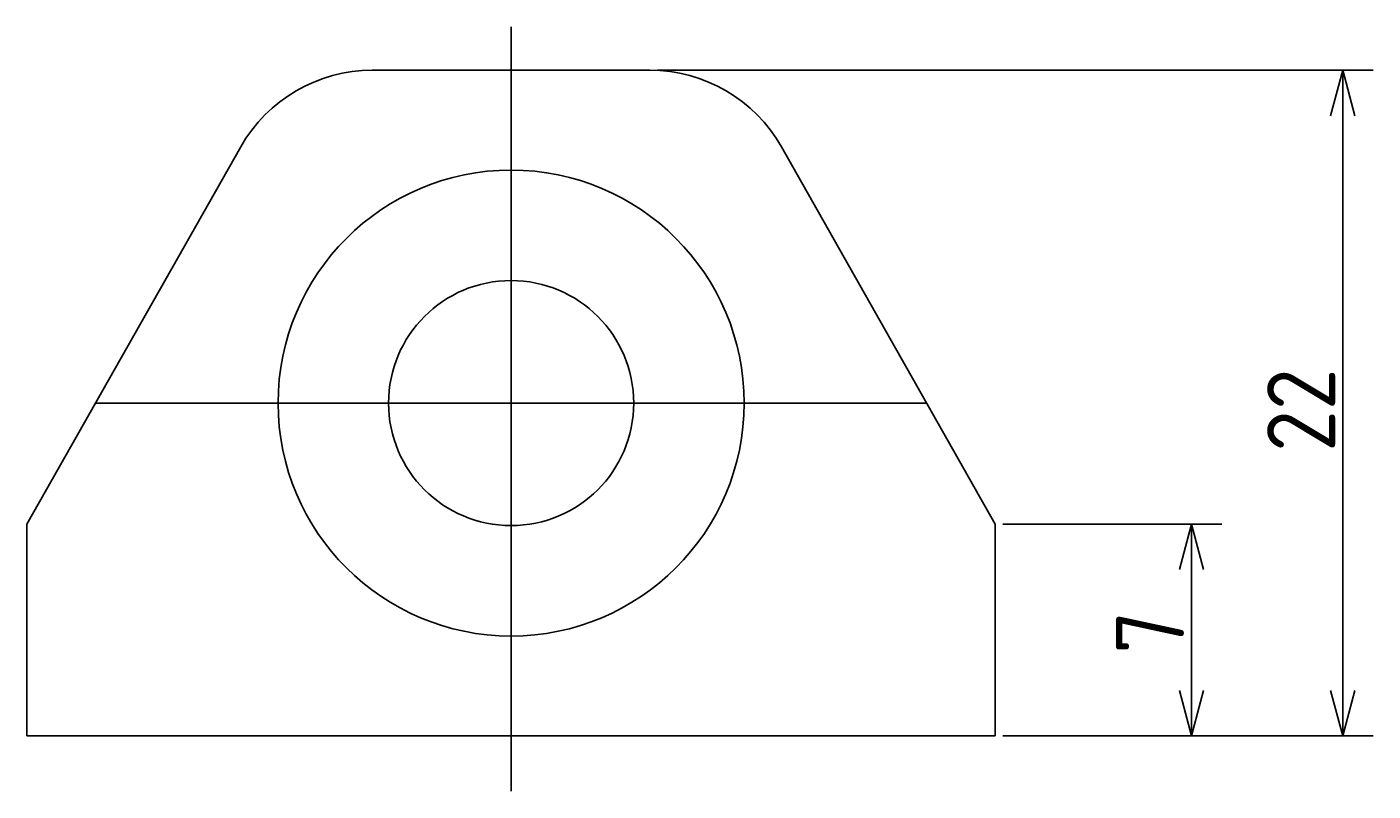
# Model space of a CAD drawing. Extents: x 156 to 276, y 114 to 204.
# Tile 3 of 3: x 231 to 276, y 114 to 139. Entities that reach past the tile are written whole.
import ezdxf

# ---------------------------------------------------------------- set-up
doc = ezdxf.new("R2010")
doc.units = 0
doc.linetypes.add('CENTER', pattern=[50.8, 31.75, -6.35, 6.35, -6.35])
doc.layers.get('0').update_dxf_attribs({"linetype": 'CONTINUOUS'})
doc.layers.get('DEFPOINTS').update_dxf_attribs({"linetype": 'CONTINUOUS'})
doc.layers.add('図形', color=7, linetype='CONTINUOUS')
doc.layers.add('寸法_文字', color=3, linetype='CONTINUOUS')
doc.layers.get('0').off()
doc.styles.add('DIMENSION', font='isocp.shx', dxfattribs={"bigfont": 'bigfont.shx'})
doc.dimstyles.get("Standard").update_dxf_attribs({"dimtxt": 0.18, "dimasz": 0.18, "dimexe": 0.18, "dimexo": 0.0625, "dimgap": 0.09, "dimtad": 0, "dimtih": 1, "dimtoh": 1, "dimzin": 0, "dimcen": 0.09, "dimazin": 3, "dimtfac": 1, "dimtofl": 0, "dimtmove": 0, "dimatfit": 3})

# ---------------------------------------------------------------- blocks, each defined once
blk = doc.blocks.new('_OPEN30')
at = {"color": 0, "linetype": 'BYBLOCK'}
for p, q in [((-1, 0.268), (0, 0)), ((0, 0), (-1, -0.268)), ((0, 0), (-1, 0))]:
    blk.add_line(p, q, dxfattribs=at)
blk = doc.blocks.new('*U70')
at = {"layer": '寸法_文字', "color": 3, "style": 'DIMENSION'}
blk.add_text('22', height=2.25, rotation=90, dxfattribs=at).set_placement((274.36, 125.113))
blk = doc.blocks.new('*D69')
at = {"layer": 'DEFPOINTS', "color": 0}
for p in [(251.713, 137.727), (263.127, 115.727), (274.61, 115.727)]:
    blk.add_point(p, dxfattribs=at)
at = {"layer": '寸法_文字', "color": 3}
for p, q in [((251.963, 137.727), (275.61, 137.727)), ((274.61, 136.227), (274.61, 117.227)), ((263.377, 115.727), (275.61, 115.727))]:
    blk.add_line(p, q, dxfattribs=at)
at = {"layer": '寸法_文字', "color": 3, "xscale": 1.5, "yscale": 1.5, "zscale": 1.5}
for p, rotation in [((274.61, 137.727), 90), ((274.61, 115.727), 270)]:
    blk.add_blockref('_OPEN30', p, dxfattribs=dict(at, rotation=rotation))
at = {"layer": '寸法_文字'}
blk.add_blockref('*U70', (0, 0), dxfattribs=at)
blk = doc.blocks.new('*U72')
at = {"layer": '寸法_文字', "color": 3, "style": 'DIMENSION'}
blk.add_text('7', height=2.25, rotation=90, dxfattribs=at).set_placement((269.36, 118.44))
blk = doc.blocks.new('*D71')
at = {"layer": 'DEFPOINTS', "color": 0}
for p in [(263.127, 122.727), (269.61, 122.727), (263.127, 115.727)]:
    blk.add_point(p, dxfattribs=at)
at = {"layer": '寸法_文字', "color": 3}
for p, q in [((263.377, 122.727), (270.61, 122.727)), ((269.61, 117.227), (269.61, 121.227)), ((263.377, 115.727), (270.61, 115.727))]:
    blk.add_line(p, q, dxfattribs=at)
at = {"layer": '寸法_文字', "color": 3, "xscale": 1.5, "yscale": 1.5, "zscale": 1.5}
for p, rotation in [((269.61, 122.727), 90), ((269.61, 115.727), 270)]:
    blk.add_blockref('_OPEN30', p, dxfattribs=dict(at, rotation=rotation))
at = {"layer": '寸法_文字'}
blk.add_blockref('*U72', (0, 0), dxfattribs=at)

msp = doc.modelspace()

# ---------------------------------------------------------------- linework, layer by layer
at = {"layer": '図形', "color": 3, "linetype": 'CENTER'}
for p, q in [((247.127, 113.903), (247.127, 139.16)), ((260.86, 126.727), (233.393, 126.727))]:
    msp.add_line(p, q, dxfattribs=at)
at = {"layer": '図形'}
for p, q in [((242.54, 137.727), (247.127, 137.727)), ((251.713, 137.727), (247.127, 137.727)), ((231.127, 122.727), (238.19, 135.192)), ((263.127, 122.727), (256.063, 135.192)), ((231.127, 115.727), (231.127, 122.727)), ((263.127, 115.727), (263.127, 122.727)), ((231.127, 115.727), (247.127, 115.727)), ((263.127, 115.727), (247.127, 115.727))]:
    msp.add_line(p, q, dxfattribs=at)
for radius in [7.7, 4.05]:
    msp.add_circle((247.127, 126.727), radius, dxfattribs=at)
for centre, start, end in [((242.54, 132.727), 90, 150.4612), ((251.713, 132.727), 29.5388, 90)]:
    msp.add_arc(centre, 5, start, end, dxfattribs=at)

# ---------------------------------------------------------------- dimensions: what is measured, and where the dimension line sits
at = {"layer": '寸法_文字'}
for base, p1, p2, picture, middle in [((274.61, 115.727), (251.713, 137.727), (263.127, 115.727), '*D69', (273.235, 126.727)), ((269.61, 122.727), (263.127, 115.727), (263.127, 122.727), '*D71', (268.235, 119.227))]:
    dim = msp.add_linear_dim(base=base, p1=p1, p2=p2, angle=270, dimstyle='Standard', override={"dimscale": 0.5}, dxfattribs=at)
    dim.commit()
    dim.dimension.update_dxf_attribs({"geometry": picture, "text_midpoint": middle})

doc.saveas('drawing.dxf')
